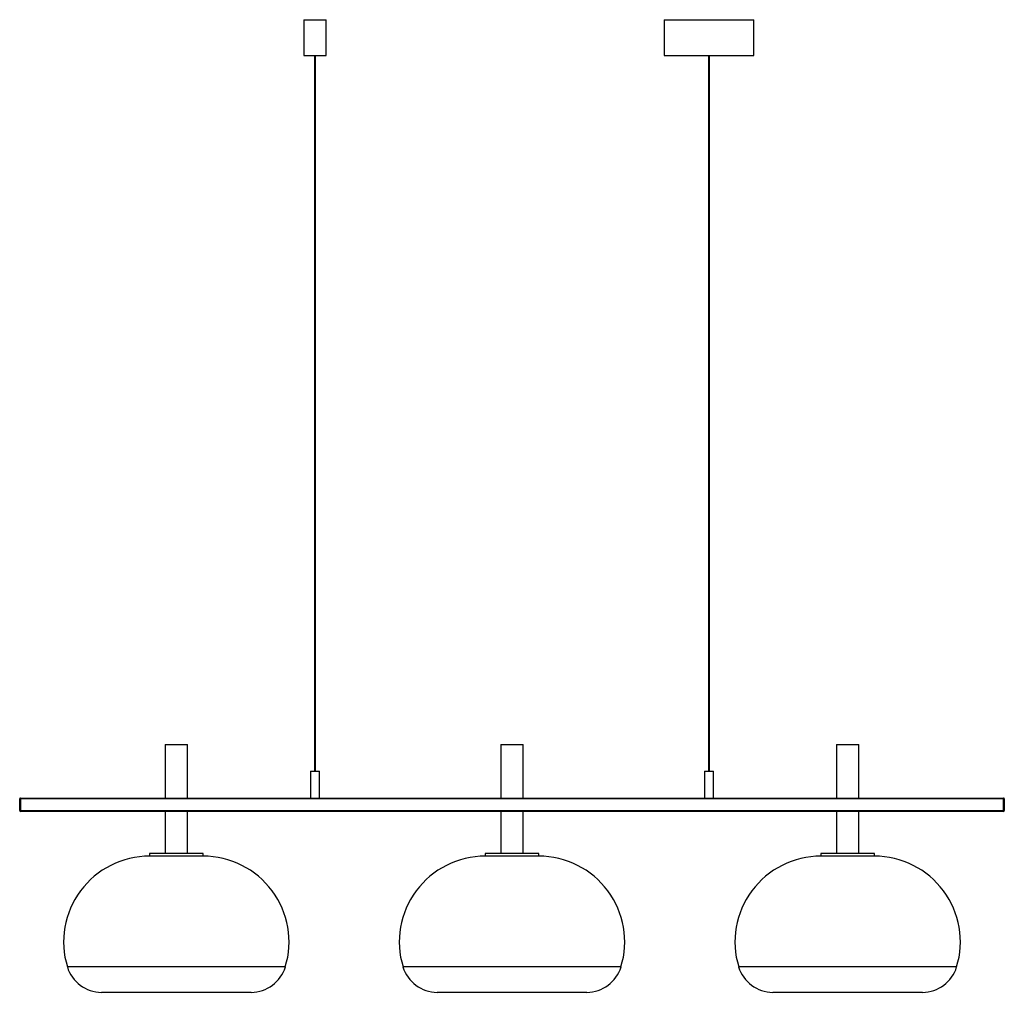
# Paper-space layout '_Izquierda' of a CAD drawing. Header units: millimetres. Extents: x 500 to 1600, y -187 to 900.
import ezdxf

# ---------------------------------------------------------------- set-up
doc = ezdxf.new("R2010")
doc.units = ezdxf.units.MM

psp = doc.layouts.new('_Izquierda')

# ---------------------------------------------------------------- linework, layer by layer
at = {"color": 7, "linetype": 'Continuous', "lineweight": 25}
for p, q in [((817.5, 900.4), (817.5, 860.4)), ((817.5, 900.4), (842.5, 900.4)), ((842.5, 860.4), (842.5, 900.4)), ((1220, 900.4), (1220, 860.4)), ((1220, 900.4), (1320, 900.4)), ((1320, 860.4), (1320, 900.4)), ((817.5, 860.4), (842.5, 860.4)), ((829.5, 860.4), (829.5, 60.4)), ((830.5, 60.4), (830.5, 860.4)), ((1220, 860.4), (1320, 860.4)), ((1269.5, 860.4), (1269.5, 60.4)), ((1270.5, 60.4), (1270.5, 860.4)), ((662.5, 90.4), (662.5, 30.4)), ((662.5, 90.4), (687.5, 90.4)), ((687.5, 30.4), (687.5, 90.4)), ((1037.5, 90.4), (1037.5, 30.4)), ((1037.5, 90.4), (1062.5, 90.4)), ((1062.5, 30.4), (1062.5, 90.4)), ((1412.5, 90.4), (1412.5, 30.4)), ((1412.5, 90.4), (1437.5, 90.4)), ((1437.5, 30.4), (1437.5, 90.4)), ((825, 60.4), (825, 30.4)), ((825, 60.4), (835, 60.4)), ((835, 30.4), (835, 60.4)), ((1265, 60.4), (1265, 30.4)), ((1265, 60.4), (1275, 60.4)), ((1275, 30.4), (1275, 60.4)), ((1600, 29.4), (500, 29.4)), ((500, 16.4), (500, 29.4)), ((501, 30.4), (1599, 30.4)), ((501, 30.4), (501, 15.4)), ((1599, 15.4), (1599, 30.4)), ((1600, 29.4), (1600, 16.4)), ((500, 16.4), (1600, 16.4)), ((1599, 15.4), (501, 15.4)), ((662.5, 15.4), (662.5, -31.6)), ((687.5, -31.6), (687.5, 15.4)), ((1037.5, 15.4), (1037.5, -31.6)), ((1062.5, -31.6), (1062.5, 15.4)), ((1412.5, 15.4), (1412.5, -31.6)), ((1437.5, -31.6), (1437.5, 15.4)), ((645, -31.6), (645, -34.6)), ((705, -31.6), (645, -31.6)), ((705, -34.6), (705, -31.6)), ((1020, -31.6), (1020, -34.6)), ((1080, -31.6), (1020, -31.6)), ((1080, -34.6), (1080, -31.6)), ((1395, -31.6), (1395, -34.6)), ((1455, -31.6), (1395, -31.6)), ((1455, -34.6), (1455, -31.6)), ((705, -34.6), (645, -34.6)), ((1080, -34.6), (1020, -34.6)), ((1455, -34.6), (1395, -34.6)), ((758.5, -186.8), (591.5, -186.8)), ((1133.5, -186.8), (966.5, -186.8)), ((1508.5, -186.8), (1341.5, -186.8))]:
    psp.add_line(p, q, dxfattribs=at)
at = {"color": 8, "linetype": 'Continuous', "lineweight": 25}
for p, q in [((796.8, -158.4), (553.2, -158.4)), ((1171.8, -158.4), (928.2, -158.4)), ((1546.8, -158.4), (1303.2, -158.4))]:
    psp.add_line(p, q, dxfattribs=at)
at = {"color": 7, "linetype": 'Continuous', "lineweight": 25}
for centre, radius, start, end in [((501, 29.4), 1, 90, 180), ((1599, 29.4), 1, 360, 90), ((501, 16.4), 1, 180, 270), ((1599, 16.4), 1, 270, 360), ((645, -130.5), 95.9, 90, 196.885), ((705, -130.5), 95.9, 343.115, 90), ((1020, -130.5), 95.9, 90, 196.885), ((1080, -130.5), 95.9, 343.115, 90), ((1395, -130.5), 95.9, 90, 196.885), ((1455, -130.5), 95.9, 343.115, 90), ((591.5, -146.8), 40, 196.885, 270), ((758.5, -146.8), 40, 270, 343.115), ((966.5, -146.8), 40, 196.885, 270), ((1133.5, -146.8), 40, 270, 343.115), ((1341.5, -146.8), 40, 196.885, 270), ((1508.5, -146.8), 40, 270, 343.115)]:
    psp.add_arc(centre, radius, start, end, dxfattribs=at)

doc.saveas('drawing.dxf')
